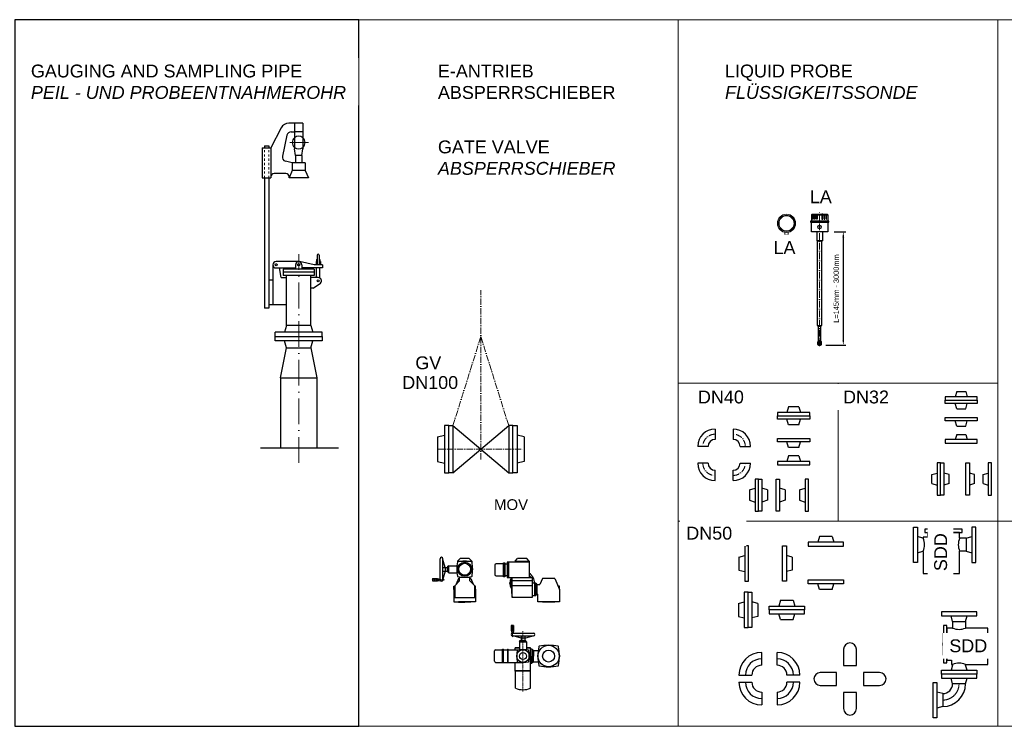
# Model space of a CAD drawing. Header units: millimetres. Extents: x -48448 to 452754, y -13941 to 17062.
# Tile 33 of 256: x -3564 to 1033, y -13941 to -10644. Entities that reach past the tile are written whole.
import ezdxf

# ---------------------------------------------------------------- set-up
doc = ezdxf.new("R2010")
doc.units = ezdxf.units.MM
for name, pattern in [('ACAD_ISO10W100', [18, 12, -3, 0, -3]), ('JIS_02_1.0', [2, 1, -1]), ('STRICHPUNKT', [25.4, 12.7, -6.35, 0, -6.35])]:
    doc.linetypes.add(name, pattern=pattern)
for name, color, linetype in [('0_POL_Beschriftung', 7, 'Continuous'), ('0_POL_masch Installation Bestand', 7, 'Continuous'), ('Beschriftung', 7, 'Continuous')]:
    doc.layers.add(name, color=color, linetype=linetype)
doc.layers.add('Bemaßung', color=7, linetype='Continuous', lineweight=13)
doc.styles.add('LBB3.5M1000', font='isocp.shx', dxfattribs={"height": 3.5})
doc.dimstyles.new('DIN', dxfattribs={"dimtxt": 2.5, "dimasz": 2.5, "dimexe": 1.25, "dimexo": 0.625, "dimtad": 1, "dimtih": 1, "dimdec": 4, "dimdsep": 46, "dimlunit": 6, "dimtxsty": 'Standard', "dimcen": 2.5, "dimadec": 0, "dimazin": 0, "dimtfac": 1, "dimtdec": 4, "dimtmove": 0, "dimatfit": 3, "dimfxl": 0, "dimtvp": 1, "dimtolj": 1, "dimtzin": 0, "dimarcsym": 0})

# ---------------------------------------------------------------- blocks, each defined once
blk = doc.blocks.new('*D37')
at = {"layer": 'Bemaßung', "color": 0, "lineweight": -2, "transparency": 16777216}
for p, q in [((238.2, -11634.3), (293.6, -11634.3)), ((281.1, -11659.3), (281.1, -12137.9)), ((200.2, -12162.9), (293.6, -12162.9))]:
    blk.add_line(p, q, dxfattribs=at)
at = {"layer": 'Bemaßung', "color": 0, "transparency": 16777216}
for points in [[(276.9, -11659.3), (285.2, -11659.3), (281.1, -11634.3)], [(276.9, -12137.9), (285.2, -12137.9), (281.1, -12162.9)]]:
    blk.add_solid(points, dxfattribs=at)
at = {"layer": 'DEFPOINTS', "color": 0, "transparency": 16777216}
for p in [(208.2, -11634.3), (170.2, -12162.9), (281.1, -12162.9)]:
    blk.add_point(p, dxfattribs=at)
at = {"layer": 'Bemaßung', "color": 0, "transparency": 16777216, "insert": (248.1, -11898.6), "char_height": 25, "attachment_point": 5, "rotation": 90}
blk.add_mtext('\\A1;L=145mm - 3000mm', dxfattribs=at)

msp = doc.modelspace()

# ---------------------------------------------------------------- linework, layer by layer
at = {"color": 3, "linetype": 'Continuous', "lineweight": -2, "ltscale": 10}
for p, q in [((-2342.501, -11148.987), (-2391.352, -11242.506)), ((-2241.281, -11127.506), (-2307.046, -11127.506)), ((-2296.606, -11167.506), (-2281.281, -11167.506)), ((-2281.281, -11127.506), (-2281.281, -11247.506)), ((-2241.281, -11167.506), (-2281.281, -11167.506)), ((-2241.281, -11127.506), (-2241.281, -11247.506)), ((-2316.14, -11183.213), (-2337.494, -11280.356)), ((-2431.352, -11242.506), (-2391.352, -11242.506)), ((-2431.352, -11242.506), (-2431.352, -11382.506)), ((-2421.352, -11232.506), (-2421.352, -11242.506)), ((-2421.352, -11232.506), (-2401.352, -11232.506)), ((-2401.352, -11232.506), (-2401.352, -11242.506)), ((-2391.352, -11242.506), (-2391.352, -11382.506)), ((-2276.281, -11277.506), (-2281.281, -11247.506)), ((-2246.281, -11277.506), (-2241.281, -11247.506)), ((-2291.281, -11312.506), (-2323.136, -11303.969)), ((-2276.281, -11277.506), (-2276.281, -11312.506)), ((-2246.281, -11277.506), (-2276.281, -11277.506)), ((-2246.281, -11277.506), (-2246.281, -11312.506)), ((-2291.281, -11347.506), (-2306.281, -11382.506)), ((-2291.281, -11312.506), (-2291.281, -11347.506)), ((-2231.281, -11312.506), (-2291.281, -11312.506)), ((-2231.281, -11347.506), (-2291.281, -11347.506)), ((-2231.281, -11312.506), (-2231.281, -11347.506)), ((-2231.281, -11347.506), (-2216.281, -11382.506)), ((-2431.352, -11382.506), (-2391.352, -11382.506)), ((-2421.352, -11382.506), (-2421.352, -11989.417)), ((-2401.352, -11382.506), (-2401.352, -11989.417)), ((-2321.281, -11362.506), (-2376.352, -11362.506)), ((-2306.281, -11382.506), (-2306.281, -11377.506)), ((-2216.281, -11382.506), (-2306.281, -11382.506)), ((-2401.352, -11857.506), (-2381.352, -11857.506)), ((-2401.352, -11989.417), (-2421.352, -11989.417)), ((-2401.352, -11972.506), (-2381.352, -11972.506))]:
    msp.add_line(p, q, dxfattribs=at)
at = {"color": 3, "linetype": 'JIS_02_1.0', "lineweight": 18, "ltscale": 10}
for p, q in [((-2421.352, -11382.506), (-2421.352, -11242.506)), ((-2401.352, -11382.506), (-2401.352, -11242.506))]:
    msp.add_line(p, q, dxfattribs=at)
at = {"color": 3, "linetype": 'ACAD_ISO10W100', "lineweight": 18, "ltscale": 10}
msp.add_line((-2216.264, -11217.506), (-2303.185, -11217.506), dxfattribs=at)
at = {"linetype": 'ACAD_ISO10W100', "lineweight": 18, "ltscale": 2.5}
for p, q in [((170.218, -12166.864), (170.218, -11536.646)), ((-1411.077, -12695.925), (-1411.077, -11906.775)), ((-1411.077, -12122.696), (-1541.077, -12537.696)), ((-1411.077, -12122.696), (-1281.077, -12537.696)), ((-1613.077, -12647.696), (-1209.077, -12647.696))]:
    msp.add_line(p, q, dxfattribs=at)
at = {"lineweight": 13}
for p, q in [((-16.388, -11581.085), (-19.163, -11579.944)), ((-17.106, -11575.71), (-14.494, -11577.185)), ((-11.431, -11568.081), (-9.267, -11570.159)), ((-7.984, -11564.908), (-6.092, -11567.236)), ((-0.252, -11560.04), (1.029, -11562.752)), ((5.35, -11561.051), (4.439, -11558.193)), ((26.612, -11561.051), (27.523, -11558.193)), ((32.214, -11560.04), (30.933, -11562.752)), ((39.946, -11564.908), (38.054, -11567.236)), ((43.393, -11568.081), (41.229, -11570.159)), ((49.068, -11575.71), (46.456, -11577.185)), ((48.35, -11581.085), (51.125, -11579.944)), ((-16.388, -11607.71), (-19.163, -11608.851)), ((-17.106, -11613.086), (-14.494, -11611.611)), ((-11.431, -11620.715), (-9.267, -11618.637)), ((-7.984, -11623.888), (-6.092, -11621.56)), ((-0.252, -11628.756), (1.029, -11626.043)), ((5.35, -11627.744), (4.439, -11630.602)), ((26.612, -11627.744), (27.523, -11630.602)), ((32.214, -11628.756), (30.933, -11626.043)), ((39.946, -11623.888), (38.054, -11621.56)), ((43.393, -11620.715), (41.229, -11618.637)), ((49.068, -11613.086), (46.456, -11611.611)), ((48.35, -11607.71), (51.125, -11608.851))]:
    msp.add_line(p, q, dxfattribs=at)
for p, q in [((132.218, -11554.898), (135.218, -11551.898)), ((132.218, -11554.898), (132.218, -11583.83)), ((132.218, -11554.898), (208.218, -11554.898)), ((135.218, -11551.898), (205.218, -11551.898)), ((137.848, -11554.898), (139.58, -11551.898)), ((139.743, -11554.898), (141.475, -11551.898)), ((144.97, -11554.898), (145.774, -11551.898)), ((148.145, -11554.898), (148.948, -11551.898)), ((165.218, -11551.898), (165.218, -11554.898)), ((175.218, -11551.898), (175.218, -11554.898)), ((192.291, -11554.898), (191.487, -11551.898)), ((195.466, -11554.898), (194.662, -11551.898)), ((200.693, -11554.898), (198.961, -11551.898)), ((202.587, -11554.898), (200.855, -11551.898)), ((208.218, -11554.898), (205.218, -11551.898)), ((208.218, -11554.898), (208.218, -11583.83)), ((156.768, -11634.272), (156.768, -11676.691)), ((183.668, -11634.272), (183.668, -11676.691)), ((156.768, -11676.691), (183.668, -11676.691)), ((-2371.353, -12122.506), (-2371.353, -12102.506)), ((-2151.353, -12122.506), (-2151.353, -12102.506)), ((-2345.503, -12314.506), (-2318.503, -12174.506)), ((-2318.503, -12174.506), (-2326.853, -12142.506)), ((-2318.503, -12174.506), (-2204.203, -12174.506)), ((-2204.203, -12174.506), (-2195.853, -12142.506)), ((-2204.203, -12174.506), (-2177.203, -12314.506)), ((161.468, -12158.944), (161.468, -12148.351)), ((165.218, -12142.944), (162.639, -12145.522)), ((165.218, -12149.944), (165.218, -12157.648)), ((165.218, -12157.648), (170.218, -12162.944)), ((165.468, -12162.944), (174.968, -12162.944)), ((175.218, -12157.648), (170.218, -12162.944)), ((175.218, -12149.944), (175.218, -12157.648)), ((178.968, -12158.944), (178.968, -12148.351)), ((-2345.503, -12314.506), (-2177.203, -12314.506)), ((-2345.503, -12314.506), (-2345.503, -12642.506)), ((-2177.203, -12314.506), (-2177.203, -12642.506)), ((810.417, -12379.235), (803.617, -12403.235)), ((810.417, -12379.235), (852.817, -12379.235)), ((852.817, -12379.235), (859.617, -12403.235)), ((25.073, -12450.207), (17.223, -12476.207)), ((73.373, -12450.207), (25.073, -12450.207)), ((73.373, -12450.207), (81.223, -12476.207)), ((810.417, -12459.235), (803.617, -12435.235)), ((852.817, -12459.235), (859.617, -12435.235)), ((810.417, -12459.235), (852.817, -12459.235)), ((-1541.077, -12537.696), (-1281.077, -12757.696)), ((-1541.077, -12757.696), (-1281.077, -12537.696)), ((25.073, -12534.207), (17.223, -12508.207)), ((73.373, -12534.207), (25.073, -12534.207)), ((73.373, -12534.207), (81.223, -12508.207)), ((810.417, -12539.951), (803.617, -12515.951)), ((810.417, -12539.951), (852.817, -12539.951)), ((852.817, -12539.951), (859.617, -12515.951)), ((-1613.077, -12590.546), (-1581.077, -12582.196)), ((-1613.077, -12590.546), (-1613.077, -12704.846)), ((-1209.077, -12590.546), (-1241.077, -12582.196)), ((-1209.077, -12590.546), (-1209.077, -12704.846)), ((-317.539, -12553.865), (-317.539, -12602.165)), ((-233.614, -12553.865), (-233.614, -12602.165)), ((810.417, -12579.509), (803.617, -12603.509)), ((810.417, -12579.509), (852.817, -12579.509)), ((852.817, -12579.509), (859.617, -12603.509)), ((-350.389, -12635.015), (-398.689, -12635.015)), ((-200.764, -12635.015), (-152.464, -12635.015)), ((25.073, -12639.683), (17.223, -12613.683)), ((73.373, -12639.683), (25.073, -12639.683)), ((73.373, -12639.683), (81.223, -12613.683)), ((25.073, -12679.173), (17.223, -12705.173)), ((73.373, -12679.173), (25.073, -12679.173)), ((73.373, -12679.173), (81.223, -12705.173)), ((-1613.077, -12704.846), (-1581.077, -12713.196)), ((-1209.077, -12704.846), (-1241.077, -12713.196)), ((-350.389, -12713.526), (-398.689, -12713.526)), ((-200.764, -12713.526), (-152.464, -12713.526)), ((-317.539, -12794.676), (-317.539, -12746.376)), ((-233.614, -12794.676), (-233.614, -12746.376)), ((694.516, -12765.892), (718.516, -12759.092)), ((694.516, -12808.292), (694.516, -12765.892)), ((774.516, -12765.892), (750.516, -12759.092)), ((774.516, -12808.292), (774.516, -12765.892)), ((893.724, -12765.892), (869.724, -12759.092)), ((893.724, -12808.292), (893.724, -12765.892)), ((933.281, -12765.892), (957.281, -12759.092)), ((933.281, -12808.292), (933.281, -12765.892)), ((694.516, -12808.292), (718.516, -12815.092)), ((774.516, -12808.292), (750.516, -12815.092)), ((893.724, -12808.292), (869.724, -12815.092)), ((933.281, -12808.292), (957.281, -12815.092)), ((-156.533, -12838.162), (-130.533, -12830.312)), ((-156.533, -12838.162), (-156.533, -12886.462)), ((-72.533, -12838.162), (-98.533, -12830.312)), ((-72.533, -12838.162), (-72.533, -12886.462)), ((9.634, -12838.162), (-16.366, -12830.312)), ((9.634, -12838.162), (9.634, -12886.462)), ((76.671, -12838.162), (102.671, -12830.312)), ((76.671, -12838.162), (76.671, -12886.462)), ((-156.533, -12886.462), (-130.533, -12894.312)), ((-72.533, -12886.462), (-98.533, -12894.312)), ((9.634, -12886.462), (-16.366, -12894.312)), ((76.671, -12886.462), (102.671, -12894.312)), ((169.203, -13054.585), (161.853, -13081.585)), ((229.503, -13054.585), (169.203, -13054.585)), ((229.503, -13054.585), (236.853, -13081.585)), ((854.103, -13063.312), (824.103, -13063.312)), ((854.103, -13063.312), (881.103, -13055.962)), ((854.103, -13063.312), (854.103, -13123.612)), ((-205.898, -13151.481), (-178.898, -13144.131)), ((42.377, -13151.481), (15.377, -13144.131)), ((854.103, -13123.612), (824.103, -13123.612)), ((854.103, -13123.612), (881.103, -13130.962)), ((-1519.366, -13169.655), (-1507.906, -13158.194)), ((-1519.366, -13169.655), (-1519.366, -13173.769)), ((-1519.366, -13169.655), (-1453.467, -13169.655)), ((-1464.928, -13158.194), (-1507.906, -13158.194)), ((-1453.467, -13169.655), (-1464.928, -13158.194)), ((-1453.467, -13169.655), (-1453.467, -13173.769)), ((-1301.827, -13177.919), (-1301.827, -13243.818)), ((-1250.718, -13175.385), (-1287.55, -13175.385)), ((-1287.55, -13175.385), (-1287.55, -13246.352)), ((-1281.819, -13175.385), (-1281.819, -13246.352)), ((-1250.718, -13169.655), (-1239.257, -13158.194)), ((-1250.718, -13169.655), (-1250.718, -13175.385)), ((-1250.718, -13169.655), (-1184.819, -13169.655)), ((-1250.718, -13173.871), (-1184.819, -13173.871)), ((-1196.28, -13158.194), (-1239.257, -13158.194)), ((-1184.819, -13169.655), (-1196.28, -13158.194)), ((-1184.819, -13169.655), (-1184.819, -13246.352)), ((-205.898, -13151.481), (-205.898, -13211.781)), ((42.377, -13151.481), (42.377, -13211.781)), ((-205.898, -13211.781), (-178.898, -13219.131)), ((42.377, -13211.781), (15.377, -13219.131)), ((-1515.069, -13251.599), (-1526.385, -13278.154)), ((-1515.069, -13251.599), (-1510.144, -13251.599)), ((-1457.765, -13251.599), (-1462.689, -13251.599)), ((-1457.765, -13251.599), (-1446.449, -13278.154)), ((-1287.55, -13246.352), (-1171.12, -13246.352)), ((-1171.12, -13261.914), (-1264.417, -13261.914)), ((-1158.576, -13330.678), (-1158.576, -13273.374)), ((-1154.796, -13273.374), (-1149.066, -13279.105)), ((-1149.066, -13279.105), (-1149.066, -13324.948)), ((-1149.066, -13279.105), (-1134.939, -13279.105)), ((-1123.217, -13251.599), (-1134.939, -13279.105)), ((-1065.914, -13251.599), (-1123.217, -13251.599)), ((-1065.914, -13251.599), (-1044.425, -13302.026)), ((169.203, -13302.859), (161.853, -13275.859)), ((229.503, -13302.859), (236.853, -13275.859)), ((-1536.558, -13302.026), (-1536.558, -13286.874)), ((-1536.558, -13286.874), (-1533.066, -13286.874)), ((-1533.066, -13293.832), (-1536.558, -13302.026)), ((-1436.276, -13286.874), (-1439.768, -13286.874)), ((-1439.768, -13293.832), (-1436.276, -13302.026)), ((-1436.276, -13302.026), (-1436.276, -13286.874)), ((-1171.12, -13284.835), (-1264.417, -13284.835)), ((-1154.796, -13330.678), (-1149.066, -13324.948)), ((-1149.066, -13324.948), (-1144.706, -13324.948)), ((-1044.425, -13286.874), (-1050.882, -13286.874)), ((-1044.425, -13302.026), (-1044.425, -13286.874)), ((229.503, -13302.859), (169.203, -13302.859)), ((-208.676, -13367.436), (-181.676, -13360.086)), ((-208.676, -13367.436), (-208.676, -13427.736)), ((-118.676, -13367.436), (-145.676, -13360.086)), ((-118.676, -13367.436), (-118.676, -13427.736)), ((-12.639, -13352.586), (-19.989, -13379.586)), ((-12.639, -13352.586), (47.661, -13352.586)), ((47.661, -13352.586), (55.011, -13379.586)), ((-12.639, -13442.586), (-19.989, -13415.586)), ((47.661, -13442.586), (55.011, -13415.586)), ((-208.676, -13427.736), (-181.676, -13435.086)), ((-118.676, -13427.736), (-145.676, -13435.086)), ((-12.639, -13442.586), (47.661, -13442.586)), ((791.182, -13452.352), (783.832, -13425.352)), ((791.182, -13452.352), (851.482, -13452.352)), ((791.182, -13452.352), (791.182, -13482.352)), ((851.482, -13452.352), (858.832, -13425.352)), ((851.482, -13452.352), (851.482, -13482.352)), ((-99.981, -13656.133), (-99.981, -13595.833)), ((-27.999, -13656.133), (-27.999, -13595.833)), ((282.012, -13581.497), (282.012, -13657.497)), ((342.312, -13657.497), (342.312, -13581.497)), ((249.772, -13689.737), (173.772, -13689.737)), ((249.772, -13750.037), (249.772, -13689.737)), ((282.012, -13657.497), (342.312, -13657.497)), ((450.551, -13689.737), (374.551, -13689.737)), ((374.551, -13689.737), (374.551, -13750.037)), ((-206.131, -13701.983), (-145.831, -13701.983)), ((-206.131, -13734.858), (-145.831, -13734.858)), ((78.151, -13701.983), (17.851, -13701.983)), ((78.151, -13734.858), (17.851, -13734.858)), ((791.182, -13742.352), (783.832, -13715.352)), ((851.482, -13742.352), (791.182, -13742.352)), ((851.482, -13742.352), (858.832, -13715.352)), ((-99.981, -13780.708), (-99.981, -13841.008)), ((-27.999, -13780.708), (-27.999, -13841.008)), ((173.772, -13750.037), (249.772, -13750.037)), ((342.312, -13782.276), (282.012, -13782.276)), ((282.012, -13782.276), (282.012, -13858.276)), ((342.312, -13858.276), (342.312, -13782.276)), ((374.551, -13750.037), (450.551, -13750.037)), ((745.332, -13788.202), (718.332, -13780.852)), ((745.332, -13788.202), (745.332, -13848.502)), ((745.332, -13848.502), (718.332, -13855.852))]:
    msp.add_line(p, q)
at = {"linetype": 'ACAD_ISO10W100', "lineweight": 18, "ltscale": 10}
msp.add_line((-2261.353, -12711.292), (-2261.353, -11737.503), dxfattribs=at)
at = {"linetype": 'Continuous', "lineweight": -2, "ltscale": 10}
for p, q in [((-2177.777, -11762.506), (-2175.277, -11762.506)), ((-2177.777, -11762.506), (-2177.777, -11772.506)), ((-2175.277, -11742.506), (-2175.277, -11787.506)), ((-2165.277, -11742.506), (-2165.277, -11787.506)), ((-2162.777, -11762.506), (-2165.277, -11762.506)), ((-2162.777, -11762.506), (-2162.777, -11772.506)), ((-2381.352, -11787.506), (-2381.352, -11972.506)), ((-2261.352, -11772.506), (-2366.352, -11772.506)), ((-2366.352, -11802.506), (-2276.352, -11802.506)), ((-2342.57, -11847.506), (-2350.505, -11802.506)), ((-2342.57, -11847.506), (-2350.505, -11802.506)), ((-2189.202, -11807.506), (-2333.502, -11807.506)), ((-2333.502, -11807.506), (-2333.502, -11837.506)), ((-2276.352, -11787.506), (-2276.352, -11807.506)), ((-2189.202, -11787.506), (-2258.233, -11772.834)), ((-2246.352, -11787.506), (-2246.352, -11807.506)), ((-2150.277, -11802.506), (-2246.352, -11802.506)), ((-2150.277, -11787.506), (-2189.202, -11787.506)), ((-2189.202, -11807.506), (-2189.202, -11837.506)), ((-2180.277, -11772.506), (-2175.277, -11772.506)), ((-2180.277, -11772.506), (-2180.277, -11787.506)), ((-2177.777, -11847.506), (-2177.777, -11802.506)), ((-2160.277, -11772.506), (-2165.277, -11772.506)), ((-2162.777, -11849.516), (-2162.777, -11802.506)), ((-2160.277, -11772.506), (-2160.277, -11787.506)), ((-2150.277, -11787.506), (-2150.277, -11802.506)), ((-2342.57, -11847.506), (-2318.502, -11847.506)), ((-2342.57, -11847.506), (-2318.502, -11847.506)), ((-2189.202, -11822.506), (-2333.502, -11822.506)), ((-2189.202, -11837.506), (-2333.502, -11837.506)), ((-2318.502, -12070.506), (-2318.502, -11837.506)), ((-2204.202, -12070.506), (-2204.202, -11837.506)), ((-2170.277, -11847.506), (-2204.202, -11847.506)), ((-2194.202, -11897.506), (-2204.202, -11897.506)), ((-2194.202, -11897.506), (-2159.7, -11873.143)), ((-2381.352, -11972.506), (-2318.502, -11972.506)), ((-2318.502, -12070.506), (-2327.076, -12102.506)), ((-2204.202, -12070.506), (-2318.502, -12070.506)), ((-2204.202, -12070.506), (-2195.628, -12102.506)), ((-2151.353, -12102.506), (-2371.353, -12102.506))]:
    msp.add_line(p, q, dxfattribs=at)
at = {"linetype": 'JIS_02_1.0', "lineweight": 5, "ltscale": 2}
msp.add_line((175.218, -12142.944), (177.796, -12145.522), dxfattribs=at)
at = {"color": 1}
msp.add_line((-2075.774, -12642.506), (-2439.516, -12642.506), dxfattribs=at)
msp.add_lwpolyline([(-1981.147, -10644.451), (-3586.02, -10644.451), (-3586.02, -13940.593), (-1981.147, -13940.593)], close=True, dxfattribs=at)
for points in [[(137.848, -11554.898), (139.743, -11554.898), (139.743, -11575.577), (137.848, -11575.577)], [(144.97, -11554.898), (148.145, -11554.898), (148.145, -11575.577), (144.97, -11575.577)], [(155.266, -11551.898), (159.587, -11551.898), (159.587, -11575.577), (155.266, -11575.577)], [(185.169, -11551.898), (180.849, -11551.898), (180.849, -11575.577), (185.169, -11575.577)], [(195.466, -11554.898), (192.291, -11554.898), (192.291, -11575.577), (195.466, -11575.577)], [(202.587, -11554.898), (200.693, -11554.898), (200.693, -11575.577), (202.587, -11575.577)], [(127.718, -11588.622), (212.718, -11588.622), (212.718, -11583.83), (127.718, -11583.83)], [(132.218, -11588.622), (208.218, -11588.622), (208.218, -11634.272), (132.218, -11634.272)], [(159.468, -12070.305), (180.968, -12070.305), (180.968, -11676.691), (159.468, -11676.691)], [(-2371.353, -12122.506), (-2151.353, -12122.506), (-2151.353, -12142.506), (-2371.353, -12142.506)], [(756.617, -12419.235), (906.617, -12419.235), (906.617, -12403.235), (756.617, -12403.235)], [(756.617, -12419.235), (906.617, -12419.235), (906.617, -12435.235), (756.617, -12435.235)], [(124.223, -12476.207), (-25.777, -12476.207), (-25.777, -12492.207), (124.223, -12492.207)], [(124.223, -12508.207), (-25.777, -12508.207), (-25.777, -12492.207), (124.223, -12492.207)], [(756.617, -12499.951), (906.617, -12499.951), (906.617, -12515.951), (756.617, -12515.951)], [(-1581.077, -12757.696), (-1561.077, -12757.696), (-1561.077, -12537.696), (-1581.077, -12537.696)], [(-1541.077, -12757.696), (-1561.077, -12757.696), (-1561.077, -12537.696), (-1541.077, -12537.696)], [(-1281.077, -12757.696), (-1261.077, -12757.696), (-1261.077, -12537.696), (-1281.077, -12537.696)], [(-1241.077, -12757.696), (-1261.077, -12757.696), (-1261.077, -12537.696), (-1241.077, -12537.696)], [(124.223, -12613.683), (-25.777, -12613.683), (-25.777, -12597.683), (124.223, -12597.683)], [(756.617, -12619.509), (906.617, -12619.509), (906.617, -12603.509), (756.617, -12603.509)], [(124.223, -12705.173), (-25.777, -12705.173), (-25.777, -12721.173), (124.223, -12721.173)], [(734.516, -12862.092), (734.516, -12712.092), (718.516, -12712.092), (718.516, -12862.092)], [(734.516, -12862.092), (734.516, -12712.092), (750.516, -12712.092), (750.516, -12862.092)], [(853.724, -12862.092), (853.724, -12712.092), (869.724, -12712.092), (869.724, -12862.092)], [(973.281, -12862.092), (973.281, -12712.092), (957.281, -12712.092), (957.281, -12862.092)], [(-130.533, -12787.312), (-130.533, -12937.312), (-114.533, -12937.312), (-114.533, -12787.312)], [(-98.533, -12787.312), (-98.533, -12937.312), (-114.533, -12937.312), (-114.533, -12787.312)], [(-16.366, -12787.312), (-16.366, -12937.312), (-32.366, -12937.312), (-32.366, -12787.312)], [(102.671, -12787.312), (102.671, -12937.312), (118.671, -12937.312), (118.671, -12787.312)], [(627.103, -13010.962), (627.103, -13175.962), (609.103, -13175.962), (609.103, -13010.962)], [(661.603, -13036.234), (836.603, -13036.234), (836.603, -13021.234), (661.603, -13021.234)], [(881.103, -13010.962), (881.103, -13175.962), (899.103, -13175.962), (899.103, -13010.962)], [(-178.898, -13099.131), (-178.898, -13264.131), (-160.898, -13264.131), (-160.898, -13099.131)], [(15.377, -13099.131), (15.377, -13264.131), (-2.623, -13264.131), (-2.623, -13099.131)], [(281.853, -13081.585), (116.853, -13081.585), (116.853, -13099.585), (281.853, -13099.585)], [(-1298.962, -13243.818), (-1304.692, -13243.818), (-1304.692, -13177.919), (-1298.962, -13177.919)], [(-1287.55, -13238.602), (-1298.962, -13238.602), (-1298.962, -13183.135), (-1287.55, -13183.135)], [(281.853, -13275.859), (116.853, -13275.859), (116.853, -13257.859), (281.853, -13257.859)], [(-181.676, -13315.086), (-181.676, -13480.086), (-163.676, -13480.086), (-163.676, -13315.086)], [(-145.676, -13315.086), (-145.676, -13480.086), (-163.676, -13480.086), (-163.676, -13315.086)], [(-1065.914, -13361.622), (-1123.217, -13361.622), (-1123.217, -13359.33), (-1065.914, -13359.33)], [(-64.989, -13379.586), (100.011, -13379.586), (100.011, -13397.586), (-64.989, -13397.586)], [(-64.989, -13415.586), (100.011, -13415.586), (100.011, -13397.586), (-64.989, -13397.586)], [(738.832, -13425.352), (903.832, -13425.352), (903.832, -13407.352), (738.832, -13407.352)], [(764.103, -13644.852), (764.103, -13469.852), (749.103, -13469.852), (749.103, -13644.852)], [(738.832, -13679.352), (903.832, -13679.352), (903.832, -13697.352), (738.832, -13697.352)], [(718.332, -13735.852), (718.332, -13900.852), (700.332, -13900.852), (700.332, -13735.852)], [(738.832, -13715.352), (903.832, -13715.352), (903.832, -13697.352), (738.832, -13697.352)]]:
    msp.add_lwpolyline(points, close=True)
at = {"lineweight": 13}
msp.add_lwpolyline([(24.179, -11636.1), (24.179, -11647.843), (7.783, -11647.843), (7.783, -11636.1)], dxfattribs=at)
for points in [[(165.218, -12149.944), (165.218, -12070.305)], [(175.218, -12070.305), (175.218, -12149.944)], [(824.103, -13063.312), (824.103, -13036.234), (674.103, -13036.234), (674.103, -13058.188)], [(674.103, -13228.462), (824.103, -13228.462), (824.103, -13123.612)], [(-1171.12, -13246.352), (-1171.12, -13339.274), (-1264.417, -13339.274), (-1264.417, -13246.352)], [(-1171.12, -13330.678), (-1154.796, -13330.678), (-1154.796, -13273.374), (-1171.12, -13273.374)], [(-1536.558, -13302.026), (-1536.558, -13359.33), (-1486.417, -13359.33)], [(-1436.276, -13302.026), (-1436.276, -13359.33), (-1486.417, -13359.33)], [(-1044.425, -13302.026), (-1044.425, -13359.33), (-1144.706, -13359.33), (-1144.706, -13324.948)], [(-1486.417, -13359.33), (-1515.069, -13359.33), (-1515.069, -13361.622), (-1486.417, -13361.622)], [(-1486.417, -13359.33), (-1457.765, -13359.33), (-1457.765, -13361.622), (-1486.417, -13361.622)], [(791.182, -13482.352), (764.103, -13482.352), (764.103, -13632.352), (786.058, -13632.352)], [(956.332, -13632.352), (956.332, -13482.352), (851.482, -13482.352)]]:
    msp.add_lwpolyline(points)
for points in [[(674.103, -13058.188), (654.103, -13058.188), (654.103, -13060.695, -0.49438379), (651.578, -13062.625), (627.103, -13055.962)], [(627.103, -13130.962), (651.578, -13124.3, -0.49438379), (654.103, -13126.229), (654.103, -13228.462), (674.103, -13228.462)], [(786.058, -13632.352), (786.058, -13652.352), (788.564, -13652.352, -0.49438379), (790.494, -13654.877), (783.832, -13679.352)], [(858.832, -13679.352), (852.169, -13654.877, -0.49438379), (854.099, -13652.352), (956.332, -13652.352), (956.332, -13632.352)]]:
    msp.add_lwpolyline(points, format="xyb")
msp.add_lwpolyline([(-1304.692, -13183.135), (-1340.222, -13183.135, 0.41421356), (-1345.952, -13188.866), (-1345.952, -13232.871, 0.41421356), (-1340.222, -13238.602), (-1304.692, -13238.602)], format="xyb", close=True)
for radius in [42.5, 38, 35]:
    msp.add_circle((15.981, -11594.398), radius, dxfattribs=at)
msp.add_circle((170.218, -11611.447), 8.198)
at = {"linetype": 'Continuous', "lineweight": -2, "ltscale": 10}
for centre in [(-2366.352, -11787.506), (-2261.352, -11787.506), (-2170.277, -11862.506)]:
    msp.add_circle(centre, 5, dxfattribs=at)
at = {"color": 3, "linetype": 'Continuous', "lineweight": -2, "ltscale": 10}
for centre, radius, start, end in [((-2307.047, -11167.506), 40, 90, 152.420419), ((-2296.607, -11187.506), 20, 90, 167.604286), ((-2261.281, -11217.506), 30, 131.810314, 228.189686), ((-2261.281, -11217.506), 30, 48.189686, 131.810314), ((-2261.281, -11217.506), 30, 311.810314, 48.189686), ((-2261.281, -11217.506), 30, 228.189686, 311.810314), ((-2317.961, -11284.651), 20, 167.601281, 255.002981), ((-2376.352, -11377.506), 15, 90, 180), ((-2321.281, -11377.506), 15, 0, 90)]:
    msp.add_arc(centre, radius, start, end, dxfattribs=at)
at = {"linetype": 'Continuous', "lineweight": -2, "ltscale": 10}
for centre, radius, start, end in [((-2170.277, -11742.506), 5, 0, 180), ((-2366.352, -11787.506), 15, 90, 270), ((-2261.352, -11787.506), 15, 0, 180), ((-2170.277, -11862.506), 15, 314.83795, 90)]:
    msp.add_arc(centre, radius, start, end, dxfattribs=at)
for centre, radius, start, end in [((165.468, -12148.351), 4, 135, 180), ((165.468, -12158.944), 4, 180, 270), ((174.968, -12158.944), 4, 270, 0), ((174.968, -12148.351), 4, 0, 45), ((-317.539, -12635.015), 81.15, 90, 180), ((-233.614, -12635.015), 81.15, 0, 90), ((-317.539, -12635.015), 32.85, 90, 180), ((-233.614, -12635.015), 32.85, 0, 90), ((-317.539, -12713.526), 81.15, 180, 270), ((-317.539, -12713.526), 32.85, 180, 270), ((-233.614, -12713.526), 32.85, 270, 0), ((-233.614, -12713.526), 81.15, 270, 0), ((749.103, -13668.096), 649.634, 84.705539, 95.294461), ((585.43, -13093.462), 75, 336.296732, 23.703268), ((892.776, -13093.462), 75, 156.296732, 203.703268), ((-1217.769, -13273.374), 57.304, 0, 54.900368), ((-1217.769, -13273.374), 48.708, 33.696422, 47.431546), ((-1270.775, -13273.374), 5.73, 136.581381, 223.418619), ((-1217.769, -13273.374), 57.304, 151.863509, 207.830517), ((-816.058, -13273.374), 453.177, 176.581427, 188.361383), ((-1217.769, -13273.374), 48.708, 0, 16.720066), ((1395.966, -13557.352), 649.634, 174.705539, 185.294461), ((821.332, -13413.679), 75, 246.296732, 293.703268), ((312.162, -13581.497), 30.15, 0, 180), ((-99.981, -13701.983), 106.15, 90, 180), ((-27.999, -13701.983), 106.15, 0, 90), ((-99.981, -13701.983), 76, 90, 180), ((-27.999, -13701.983), 76, 0, 90), ((821.332, -13721.025), 75, 66.296732, 113.703268), ((-99.981, -13701.983), 45.85, 90, 180), ((-27.999, -13701.983), 45.85, 0, 90), ((173.772, -13719.887), 30.15, 90, 270), ((450.551, -13719.887), 30.15, 270, 90), ((-99.981, -13734.858), 106.15, 180, 270), ((-99.981, -13734.858), 76, 180, 270), ((-99.981, -13734.858), 45.85, 180, 270), ((-27.999, -13734.858), 45.85, 270, 0), ((-27.999, -13734.858), 76, 270, 0), ((-27.999, -13734.858), 106.15, 270, 0), ((745.332, -13742.352), 45.85, 270, 0), ((745.332, -13742.352), 106.15, 270, 0), ((312.162, -13858.276), 30.15, 180, 0)]:
    msp.add_arc(centre, radius, start, end)
at = {"linetype": 'ACAD_ISO10W100', "lineweight": 18, "ltscale": 2.5}
for centre, start, end in [((-317.539, -12635.015), 90, 180), ((-233.614, -12635.015), 0, 90), ((-317.539, -12713.526), 180, 270), ((-233.614, -12713.526), 270, 0)]:
    msp.add_arc(centre, 57, start, end, dxfattribs=at)
at = {"linetype": 'ACAD_ISO10W100', "lineweight": 18, "ltscale": 10}
msp.add_arc((745.332, -13742.352), 76, 270, 0, dxfattribs=at)
at = {"linetype": 'JIS_02_1.0', "lineweight": 5, "ltscale": 2}
msp.add_ellipse((170.218, -12149.944), major_axis=(0, -6.286), ratio=0.79538887, dxfattribs=at)
at = {"layer": '0_POL_masch Installation Bestand'}
for p, q in [((-1601.242, -13257.03), (-1601.242, -13158.977)), ((-1587.871, -13257.03), (-1587.871, -13158.977)), ((-1577.843, -13199.646), (-1587.871, -13162.221)), ((-1560.015, -13191.29), (-1562.801, -13194.075)), ((-1560.015, -13224.717), (-1560.015, -13191.29)), ((-1560.015, -13191.29), (-1522.967, -13191.29)), ((-1587.871, -13199.646), (-1577.843, -13199.646)), ((-1587.871, -13216.36), (-1577.843, -13216.36)), ((-1577.843, -13216.36), (-1587.871, -13253.785)), ((-1577.843, -13199.646), (-1577.843, -13216.36)), ((-1577.843, -13202.432), (-1576.729, -13202.432)), ((-1577.843, -13213.574), (-1576.729, -13213.574)), ((-1576.729, -13199.646), (-1565.587, -13199.646)), ((-1576.729, -13199.646), (-1576.729, -13216.36)), ((-1576.729, -13216.36), (-1565.587, -13216.36)), ((-1565.587, -13221.931), (-1565.587, -13194.075)), ((-1562.801, -13194.075), (-1565.587, -13194.075)), ((-1562.801, -13221.931), (-1565.587, -13221.931)), ((-1562.801, -13221.931), (-1562.801, -13194.075)), ((-1560.015, -13224.717), (-1562.801, -13221.931)), ((-1560.015, -13224.717), (-1522.967, -13224.717)), ((-1636.341, -13251.458), (-1636.341, -13262.601)), ((-1636.341, -13251.458), (-1614.056, -13251.458)), ((-1636.341, -13262.601), (-1614.056, -13262.601)), ((-1614.056, -13251.458), (-1601.242, -13253.718)), ((-1614.056, -13251.458), (-1614.056, -13262.601)), ((-1614.056, -13262.601), (-1601.242, -13260.341)), ((-1601.242, -13253.718), (-1601.242, -13260.341)), ((-1533.066, -13284.835), (-1510.144, -13261.914)), ((-1510.144, -13261.914), (-1510.144, -13243.75)), ((-1462.689, -13261.914), (-1462.689, -13243.75)), ((-1439.768, -13284.835), (-1462.689, -13261.914)), ((-1257.802, -13470.391), (-1268.944, -13470.391)), ((-1268.944, -13470.391), (-1268.944, -13492.676)), ((-1268.944, -13492.676), (-1266.685, -13505.49)), ((-1257.802, -13492.676), (-1268.944, -13492.676)), ((-1260.061, -13505.49), (-1266.685, -13505.49)), ((-1263.373, -13505.49), (-1165.32, -13505.49)), ((-1257.802, -13492.676), (-1260.061, -13505.49)), ((-1257.802, -13470.391), (-1257.802, -13492.676)), ((-1263.373, -13518.861), (-1165.32, -13518.861)), ((-1222.703, -13528.889), (-1260.129, -13518.861)), ((-1231.06, -13546.717), (-1228.274, -13543.931)), ((-1231.06, -13546.717), (-1197.633, -13546.717)), ((-1231.06, -13546.717), (-1231.06, -13583.765)), ((-1228.274, -13541.145), (-1200.418, -13541.145)), ((-1228.274, -13543.931), (-1228.274, -13541.145)), ((-1228.274, -13543.931), (-1200.418, -13543.931)), ((-1222.703, -13518.861), (-1222.703, -13528.889)), ((-1205.989, -13528.889), (-1222.703, -13528.889)), ((-1222.703, -13530.003), (-1222.703, -13541.145)), ((-1205.989, -13530.003), (-1222.703, -13530.003)), ((-1219.917, -13528.889), (-1219.917, -13530.003)), ((-1208.775, -13528.889), (-1208.775, -13530.003)), ((-1205.989, -13518.861), (-1205.989, -13528.889)), ((-1205.989, -13528.889), (-1168.564, -13518.861)), ((-1205.989, -13530.003), (-1205.989, -13541.145)), ((-1200.418, -13543.931), (-1200.418, -13541.145)), ((-1197.633, -13546.717), (-1200.418, -13543.931)), ((-1197.633, -13546.717), (-1197.633, -13584.772)), ((-1347.498, -13636.691), (-1347.498, -13589.336)), ((-1341.927, -13583.765), (-1310.542, -13583.765)), ((-1310.542, -13645.048), (-1310.542, -13580.979)), ((-1310.542, -13580.979), (-1304.971, -13580.979)), ((-1307.756, -13580.979), (-1307.756, -13645.048)), ((-1304.971, -13645.048), (-1304.971, -13580.979)), ((-1304.971, -13583.765), (-1286.414, -13583.765)), ((-1286.414, -13580.979), (-1283.628, -13580.979)), ((-1286.414, -13580.979), (-1286.414, -13645.048)), ((-1283.628, -13645.048), (-1283.628, -13580.979)), ((-1283.628, -13583.765), (-1214.346, -13583.765)), ((-1250.002, -13583.765), (-1250.002, -13575.13)), ((-1231.06, -13575.13), (-1250.002, -13575.13)), ((-1231.06, -13576.801), (-1250.002, -13576.801)), ((-1178.691, -13575.13), (-1197.633, -13575.13)), ((-1178.691, -13576.801), (-1197.633, -13576.801)), ((-1178.691, -13683.976), (-1178.691, -13575.13)), ((-1178.691, -13579.587), (-1172.562, -13579.587)), ((-1172.562, -13579.587), (-1172.562, -13613.014)), ((-1172.562, -13582.372), (-1169.777, -13582.372)), ((-1169.777, -13582.372), (-1169.777, -13613.014)), ((-1169.777, -13582.372), (-1165.837, -13586.312)), ((-1165.837, -13586.312), (-1165.837, -13613.014)), ((-1165.837, -13586.312), (-1143.208, -13586.312)), ((-1341.927, -13642.263), (-1310.542, -13642.263)), ((-1304.971, -13645.048), (-1310.542, -13645.048)), ((-1304.971, -13642.263), (-1286.414, -13642.263)), ((-1283.628, -13645.048), (-1286.414, -13645.048)), ((-1283.628, -13642.263), (-1214.346, -13642.263)), ((-1250.002, -13683.976), (-1250.002, -13642.263)), ((-1178.691, -13646.441), (-1172.562, -13646.441)), ((-1172.562, -13646.441), (-1172.562, -13613.014)), ((-1172.562, -13643.655), (-1169.777, -13643.655)), ((-1169.777, -13643.655), (-1169.777, -13613.014)), ((-1169.777, -13643.655), (-1165.837, -13639.716)), ((-1165.837, -13639.716), (-1165.837, -13613.014)), ((-1165.837, -13639.716), (-1143.208, -13639.716)), ((-1178.691, -13681.19), (-1250.002, -13681.19)), ((-1178.691, -13683.976), (-1250.002, -13683.976)), ((-1249.166, -13762.849), (-1249.166, -13683.976)), ((-1179.526, -13762.849), (-1179.526, -13683.976))]:
    msp.add_line(p, q, dxfattribs=at)
at = {"layer": '0_POL_masch Installation Bestand', "linetype": 'STRICHPUNKT', "lineweight": 18, "ltscale": 0.1}
for p, q in [((-1581.271, -13257.03), (-1639.819, -13257.03)), ((-1587.871, -13257.03), (-1584.373, -13255.01)), ((-1587.871, -13257.03), (-1584.373, -13259.049)), ((-1263.373, -13525.461), (-1263.373, -13466.914)), ((-1214.346, -13497.112), (-1214.346, -13778.354)), ((-1263.373, -13518.861), (-1265.393, -13522.359)), ((-1263.373, -13518.861), (-1261.353, -13522.359))]:
    msp.add_line(p, q, dxfattribs=at)
at = {"layer": '0_POL_masch Installation Bestand'}
for points in [[(-1462.689, -13246.352), (-1510.144, -13246.352)], [(-1533.066, -13284.835), (-1533.066, -13339.274), (-1439.768, -13339.274), (-1439.768, -13284.835)]]:
    msp.add_lwpolyline(points, dxfattribs=at)
for centre, radius in [((-1486.417, -13208.003), 32.95), ((-1486.417, -13208.003), 27.733), ((-1214.346, -13613.014), 29.249), ((-1214.346, -13613.014), 16.249), ((-1094.566, -13613.014), 50.141), ((-1094.566, -13613.014), 27.856)]:
    msp.add_circle(centre, radius, dxfattribs=at)
for centre, radius, start, end in [((-1594.557, -13158.977), 6.685, 0, 180), ((-1346.061, -13208.003), 177.694, 169.41081, 190.589198), ((-1518.69, -13175.73), 2.074, 100.589196, 169.41081), ((-1486.417, -13348.359), 177.694, 79.410809, 100.589196), ((-1454.144, -13175.73), 2.074, 10.589195, 79.410809), ((-1626.773, -13208.003), 177.694, 349.410808, 10.589195), ((-1594.557, -13257.03), 6.685, 180, 0), ((-1518.69, -13240.276), 2.074, 190.589198, 259.410811), ((-1486.417, -13067.647), 177.694, 259.410811, 280.589198), ((-1454.144, -13240.276), 2.074, 280.589198, 349.410808), ((-1263.373, -13512.175), 6.685, 90, 270), ((-1165.32, -13512.175), 6.685, 270, 90), ((-1341.927, -13589.336), 5.571, 90, 180), ((-1104.398, -13613.014), 139.197, 169.41081, 190.589198), ((-1239.627, -13587.733), 1.625, 100.589196, 169.41081), ((-1214.346, -13722.962), 139.197, 79.410809, 100.589196), ((-1189.065, -13587.733), 1.625, 10.589195, 79.410809), ((-1324.294, -13613.014), 139.197, 349.410808, 10.589195), ((-906.084, -13613.014), 238.623, 169.41081, 190.589198), ((-1137.904, -13569.675), 2.786, 100.589196, 169.41081), ((-1094.566, -13801.496), 238.623, 79.410809, 100.589196), ((-1051.227, -13569.675), 2.786, 10.589195, 79.410809), ((-1283.048, -13613.014), 238.623, 349.410808, 10.589195), ((-1341.927, -13636.691), 5.571, 180, 270), ((-1239.627, -13638.295), 1.625, 190.589198, 259.410811), ((-1214.346, -13503.066), 139.197, 259.410811, 280.589198), ((-1189.065, -13638.295), 1.625, 280.589198, 349.410808), ((-1137.904, -13656.353), 2.786, 190.589198, 259.410811), ((-1094.566, -13424.532), 238.623, 259.410811, 280.589198), ((-1051.227, -13656.353), 2.786, 280.589198, 349.410808), ((-1214.346, -13683.129), 86.993, 246.405441, 293.594559)]:
    msp.add_arc(centre, radius, start, end, dxfattribs=at)
at = {"layer": 'Bemaßung', "color": 1}
msp.add_line((256.919, -12339.896), (256.919, -12983.919), dxfattribs=at)
for points in [[(1002.94, -12983.919), (2494.984, -12983.919), (2494.984, -10644.451), (1002.94, -10644.451)], [(-489.103, -12983.919), (1002.94, -12983.919), (1002.94, -13940.593), (-489.103, -13940.593)], [(2494.984, -12983.919), (1002.94, -12983.919), (1002.94, -13940.593), (2494.984, -13940.593)]]:
    msp.add_lwpolyline(points, close=True, dxfattribs=at)

# ---------------------------------------------------------------- texts
at = {"layer": '0_POL_Beschriftung', "insert": (-1349.636, -12881.45), "char_height": 50, "attachment_point": 1, "style": 'LBB3.5M1000'}
msp.add_mtext_dynamic_manual_height_columns('{\\fArial|b0|i0|c0|p34;MOV}', width=162.27438, gutter_width=17.5, heights=[0], dxfattribs=at)
at = {"layer": 'Beschriftung', "char_height": 60, "attachment_point": 1, "style": 'LBB3.5M1000', "bg_fill": 2}
for s, insert, width in [('{\\fArial|b0|i0|c0|p34;E-ANTRIEB\\PABSPERRSCHIEBER}', (-1611.398, -10853.763), 889.12123), ('{\\fArial|b0|i0|c0|p34;LIQUID PROBE\\P\\fArial|b0|i1|c0|p34;FLÜSSIGKEITSSONDE}', (-271.274, -10853.763), 937.09117)]:
    msp.add_mtext(s, dxfattribs=dict(at, insert=insert, width=width))
at = {"layer": 'Beschriftung', "insert": (-1611.398, -11207.914), "char_height": 60, "width": 1882.93789, "attachment_point": 1, "style": 'LBB3.5M1000'}
msp.add_mtext('{\\fArial|b0|i0|c0|p34;GATE VALVE\\P\\fArial|b0|i1|c0|p34;ABSPERRSCHIEBER}', dxfattribs=at)
at = {"layer": 'Beschriftung', "color": 1, "insert": (-1716.876, -12214.977), "char_height": 60, "width": 111.95845, "attachment_point": 1, "style": 'LBB3.5M1000', "bg_fill": 2}
msp.add_mtext('{\\fArial|b0|i0|c0|p34;\\C256;GV}', dxfattribs=at)

# ---------------------------------------------------------------- dimensions: what is measured, and where the dimension line sits
at = {"layer": 'Bemaßung'}
dim = msp.add_linear_dim(base=(281.069, -12162.944), p1=(208.218, -11634.272), p2=(170.218, -12162.944), angle=90, text='L=145mm - 3000mm', dimstyle='DIN', override={"dimscale": 10, "dimexo": 3, "dimdec": 2, "dimtdec": 2, "dimtmove": 2}, dxfattribs=at)
dim.commit()
dim.dimension.update_dxf_attribs({"geometry": '*D37', "text_midpoint": (248.083, -11898.608), "dimtype": 160})

# ---------------------------------------------------------------- next in the draw order: texts
at = {"layer": 'Beschriftung', "char_height": 60, "width": 111.95845, "attachment_point": 1, "style": 'LBB3.5M1000', "bg_fill": 2}
for insert in [(124.57, -11440.271), (-44.85, -11677.534)]:
    msp.add_mtext('{\\fArial|b0|i0|c0|p34;\\C256;LA}', dxfattribs=dict(at, insert=insert))
at = {"layer": 'Beschriftung', "color": 1, "char_height": 60, "attachment_point": 1, "style": 'LBB3.5M1000', "bg_fill": 2}
for s, insert, width in [('{\\fArial|b0|i0|c0|p34;\\C256;DN100}', (-1777.884, -12306.937), 249.74458), ('{\\fArial|b0|i0|c0|p34;\\C256;SDD}', (776.089, -13535.038), 172.60266)]:
    msp.add_mtext(s, dxfattribs=dict(at, insert=insert, width=width))
at = {"layer": 'Beschriftung', "color": 1, "insert": (705.349, -13216.803), "char_height": 60, "width": 172.60266, "attachment_point": 1, "rotation": 90, "style": 'LBB3.5M1000', "bg_fill": 2}
msp.add_mtext('{\\fArial|b0|i0|c0|p34;\\C256;SDD}', dxfattribs=at)

# ---------------------------------------------------------------- next in the draw order: linework, layer by layer
at = {"layer": 'Bemaßung', "color": 1}
for points in [[(-1981.147, -13940.593), (-489.103, -13940.593), (-489.103, -10644.451), (-1981.147, -10644.451)], [(-489.103, -12983.919), (1002.94, -12983.919), (1002.94, -10644.451), (-489.103, -10644.451)]]:
    msp.add_lwpolyline(points, close=True, dxfattribs=at)

# ---------------------------------------------------------------- next in the draw order: texts
at = {"layer": 'Beschriftung', "insert": (-3511.485, -10853.763), "char_height": 60, "width": 1498.53954, "attachment_point": 1, "style": 'LBB3.5M1000', "bg_fill": 2}
msp.add_mtext('{\\fArial|b0|i0|c0|p34;GAUGING AND SAMPLING PIPE\\P\\fArial|b0|i1|c0|p34;PEIL - UND PROBEENTNAHMEROHR}', dxfattribs=at)
at = {"layer": 'Beschriftung', "color": 1, "char_height": 60, "width": 249.74458, "attachment_point": 1, "style": 'LBB3.5M1000', "bg_fill": 2}
for s, insert in [('{\\fArial|b0|i0|c0|p34;\\C256;DN40}', (-397.366, -12374.425)), ('{\\fArial|b0|i0|c0|p34;\\C256;DN50}', (-451.872, -13009.581))]:
    msp.add_mtext(s, dxfattribs=dict(at, insert=insert))

# ---------------------------------------------------------------- next in the draw order: linework, layer by layer
at = {"layer": 'Bemaßung', "color": 1}
msp.add_line((-489.103, -12339.896), (1002.94, -12339.896), dxfattribs=at)

# ---------------------------------------------------------------- next in the draw order: texts
at = {"layer": 'Beschriftung', "color": 1, "insert": (279.904, -12374.425), "char_height": 60, "width": 249.74458, "attachment_point": 1, "style": 'LBB3.5M1000', "bg_fill": 2}
msp.add_mtext('{\\fArial|b0|i0|c0|p34;\\C256;DN32}', dxfattribs=at)

doc.saveas('drawing.dxf')
